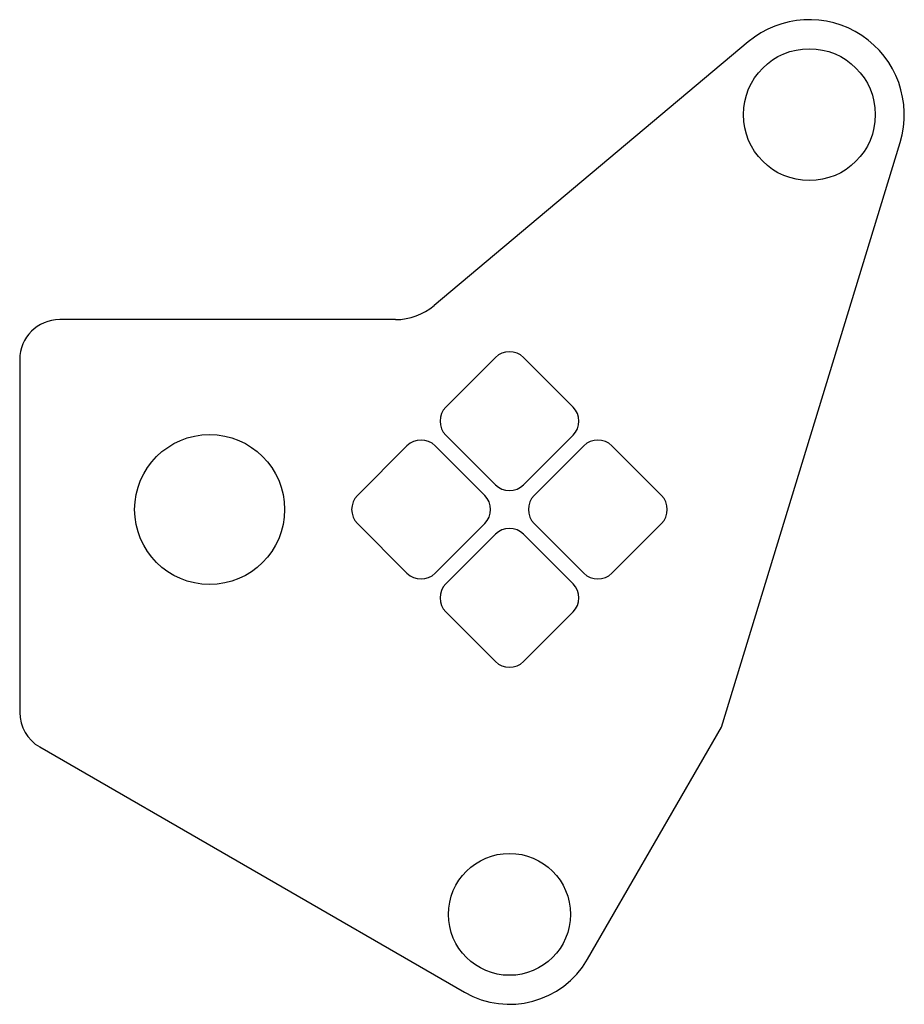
# Model space of a CAD drawing. Header units: millimetres. Extents: x 0 to 885, y 0 to 985.
import ezdxf

# ---------------------------------------------------------------- set-up
doc = ezdxf.new("R2010")
doc.units = ezdxf.units.MM
doc.linetypes.add('SLD-Sürekli', pattern=[0])

msp = doc.modelspace()

# ---------------------------------------------------------------- linework, layer by layer
at = {"color": 7, "linetype": 'SLD-Sürekli', "lineweight": 25}
for p, q in [((729.34, 963.17), (415.03, 699.44)), ((702.37, 277.55), (881.25, 862.62)), ((376.46, 685.4), (40.4, 685.4)), ((0.4, 645.4), (0.4, 292.47)), ((476.26, 647.43), (426.76, 597.93)), ((554.04, 597.93), (504.54, 647.43)), ((426.76, 569.65), (476.26, 520.15)), ((504.54, 520.15), (554.04, 569.65)), ((387.87, 559.04), (338.37, 509.54)), ((465.65, 509.54), (416.15, 559.04)), ((564.65, 559.04), (515.15, 509.54)), ((642.43, 509.54), (592.93, 559.04)), ((338.37, 481.26), (387.87, 431.76)), ((416.15, 431.76), (465.65, 481.26)), ((515.15, 481.26), (564.65, 431.76)), ((592.93, 431.76), (642.43, 481.26)), ((476.26, 470.65), (426.76, 421.15)), ((554.04, 421.15), (504.54, 470.65)), ((426.76, 392.87), (476.26, 343.37)), ((504.54, 343.37), (554.04, 392.87)), ((568.34, 45.4), (702.37, 277.55)), ((20.4, 257.83), (445.4, 12.46))]:
    msp.add_line(p, q, dxfattribs=at)
for centre, radius in [((790.4, 890.4), 66), ((190.4, 495.4), 75), ((490.4, 90.4), 61)]:
    msp.add_circle(centre, radius, dxfattribs=at)
for centre, radius, start, end in [((790.4, 890.4), 95, 343, 130), ((376.46, 745.4), 60, 270, 310), ((40.4, 645.4), 40, 90, 180), ((490.4, 633.29), 20, 45, 135), ((440.9, 583.79), 20, 135, 225), ((539.9, 583.79), 20, 315, 45), ((402.01, 544.9), 20, 45, 135), ((578.79, 544.9), 20, 45, 135), ((490.4, 534.29), 20, 225, 315), ((352.51, 495.4), 20, 135, 225), ((451.51, 495.4), 20, 315, 45), ((529.29, 495.4), 20, 135, 225), ((628.29, 495.4), 20, 315, 45), ((490.4, 456.51), 20, 45, 135), ((402.01, 445.9), 20, 225, 315), ((578.79, 445.9), 20, 225, 315), ((440.9, 407.01), 20, 135, 225), ((539.9, 407.01), 20, 315, 45), ((490.4, 357.51), 20, 225, 315), ((40.4, 292.47), 40, 180, 240), ((490.4, 90.4), 90, 240, 330)]:
    msp.add_arc(centre, radius, start, end, dxfattribs=at)

doc.saveas('drawing.dxf')
